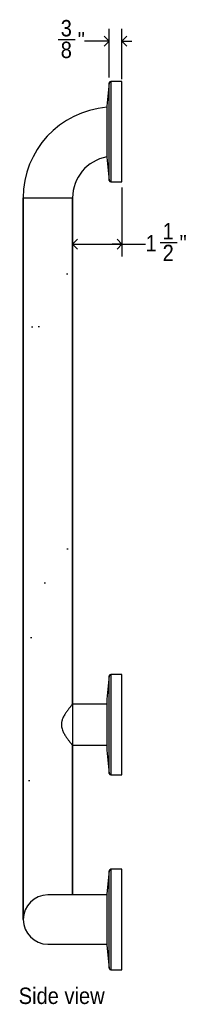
# Model space of a CAD drawing. Header units: inches. Extents: x 0 to 90, y 0 to 120.
# Tile 8 of 12: x 49.48 to 54.66, y 27.36 to 57.35. Entities that reach past the tile are written whole.
import ezdxf

# ---------------------------------------------------------------- set-up
doc = ezdxf.new("R2010")
doc.units = ezdxf.units.IN
doc.header["$MEASUREMENT"] = 0
doc.linetypes.add('SLD-Solid', pattern=[0])
doc.layers.add('DIMS', color=5, linetype='SLD-Solid')
doc.layers.add('NOTES', color=1, linetype='SLD-Solid')
doc.layers.add('NOPE', color=6, linetype='SLD-Solid', plot=False)
doc.styles.add('SLDTEXTSTYLE1', font='GOTHIC.TTF', dxfattribs={"width": 0.913})
doc.dimstyles.new('SLDDIMSTYLE1', dxfattribs={"dimtxt": 0.5, "dimasz": 0.3, "dimexe": 0, "dimexo": 0.0625, "dimgap": 0.125, "dimtad": 0, "dimtih": 1, "dimtoh": 1, "dimdec": 6, "dimrnd": 1e-09, "dimzin": 12, "dimdsep": 46, "dimlunit": 5, "dimtxsty": 'SLDTEXTSTYLE1', "dimblk1": 'OPEN90', "dimblk2": 'OPEN90', "dimsah": 1, "dimcen": 0.09, "dimadec": 0, "dimazin": 3, "dimtfac": 1, "dimtofl": 0, "dimtmove": 0, "dimatfit": 3, "dimldrblk": 'OPEN90', "dimfxl": 0, "dimfrac": 2, "dimtolj": 1, "dimtzin": 12, "dimarcsym": 0})
doc.dimstyles.new('SLDDIMSTYLE5', dxfattribs={"dimtxt": 0.5, "dimasz": 0.3, "dimexe": 0, "dimexo": 0.0625, "dimgap": 0.125, "dimtad": 0, "dimtih": 1, "dimtoh": 1, "dimdec": 6, "dimrnd": 1e-09, "dimzin": 12, "dimdsep": 46, "dimlunit": 5, "dimtxsty": 'SLDTEXTSTYLE1', "dimblk1": 'OPEN90', "dimblk2": 'OPEN90', "dimsah": 1, "dimcen": 0.09, "dimadec": 0, "dimazin": 3, "dimtfac": 1, "dimtmove": 0, "dimatfit": 0, "dimldrblk": 'OPEN90', "dimfxl": 0, "dimfrac": 2, "dimtolj": 1, "dimtzin": 12, "dimarcsym": 0})

# ---------------------------------------------------------------- blocks, each defined once
blk = doc.blocks.new('_Open90')
at = {"color": 0, "linetype": 'ByBlock', "lineweight": -2}
for p, q in [((0, 0), (-1, 0)), ((-0.5, 0.5), (0, 0)), ((0, 0), (-0.5, -0.5))]:
    blk.add_line(p, q, dxfattribs=at)
blk = doc.blocks.new('_D_6')
at = {"layer": 'DIMS'}
for p, q in [((52.193, 55.591), (52.193, 57.069)), ((52.582, 55.542), (52.582, 57.069)), ((50.648, 56.745), (51.164, 56.745)), ((52.193, 56.694), (51.443, 56.694)), ((52.582, 56.694), (52.882, 56.694))]:
    blk.add_line(p, q, dxfattribs=at)
at = {"layer": 'DIMS', "xscale": 0.3, "yscale": 0.3}
blk.add_blockref('_Open90', (52.193, 56.694, 8), dxfattribs=at)
at = {"layer": 'DIMS', "xscale": 0.3, "yscale": 0.3, "rotation": 180.0000000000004}
blk.add_blockref('_Open90', (52.582, 56.694, 8), dxfattribs=at)
at = {"layer": 'DIMS', "char_height": 0.5, "attachment_point": 1, "style": 'SLDTEXTSTYLE1'}
for s, insert in [('3', (50.721, 57.34)), ('"', (51.237, 56.975)), ('8', (50.721, 56.679))]:
    blk.add_mtext(s, dxfattribs=dict(at, insert=insert))
blk = doc.blocks.new('_D_7')
at = {"layer": 'DIMS'}
for p, q in [((52.582, 52.242), (52.582, 50.135)), ((51.082, 50.51), (52.582, 50.51)), ((52.582, 50.51), (53.301, 50.51)), ((53.744, 50.561), (54.26, 50.561))]:
    blk.add_line(p, q, dxfattribs=at)
at = {"layer": 'DIMS', "xscale": 0.3, "yscale": 0.3, "rotation": 180.0000000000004}
blk.add_blockref('_Open90', (51.082, 50.51, 8), dxfattribs=at)
at = {"layer": 'DIMS', "xscale": 0.3, "yscale": 0.3}
blk.add_blockref('_Open90', (52.582, 50.51, 8), dxfattribs=at)
at = {"layer": 'DIMS', "char_height": 0.5, "attachment_point": 1, "style": 'SLDTEXTSTYLE1'}
for s, insert in [('1', (53.817, 51.156)), ('1', (53.301, 50.79)), ('"', (54.333, 50.79)), ('2', (53.817, 50.494))]:
    blk.add_mtext(s, dxfattribs=dict(at, insert=insert))

msp = doc.modelspace()

# ---------------------------------------------------------------- hatches: boundary and pattern name
at = {"layer": 'NOTES'}
h = msp.add_hatch(dxfattribs=at)
h.set_pattern_fill('AR-SAND', color=256, scale=2.6667, style=0)
edge = h.paths.add_edge_path(flags=0)
edge.add_line((49.5817311, 51.9236774), (51.0817311, 51.9236774))
edge.add_line((51.0817311, 51.9236774), (51.0817311, 30.6886774))
edge.add_line((51.0817311, 30.6886774), (50.3317311, 30.6886774))
edge.add_arc((50.3317311, 29.9386774), 0.75, 90, 180)
edge.add_line((49.5817311, 29.9386774), (49.5817311, 51.9236774))

# ---------------------------------------------------------------- linework, layer by layer
at = {"color": 7, "linetype": 'SLD-Solid', "lineweight": 25}
for p, q in [((52.1930189, 55.4239116), (52.1187837, 54.7186774)), ((52.5817311, 55.4686774), (52.2427441, 55.4686774)), ((52.5817311, 52.4086774), (52.5817311, 55.4686774)), ((52.1187837, 54.7186774), (52.1187837, 53.1586774)), ((52.1187837, 53.1586774), (52.1930189, 52.4534431)), ((52.2427441, 52.4086774), (52.5817311, 52.4086774)), ((49.5817311, 51.9236774), (49.5817311, 50.9086774)), ((51.0817311, 50.9086774), (51.0817311, 51.9236774)), ((49.5817311, 50.9086774), (49.5817311, 31.4386774)), ((51.0817311, 36.5037243), (51.0817311, 50.9086774)), ((52.1930189, 37.3614116), (52.1187837, 36.6561774)), ((52.5817311, 37.4061774), (52.2427441, 37.4061774)), ((52.5817311, 34.3461774), (52.5817311, 37.4061774)), ((52.1187837, 36.6561774), (52.1187837, 35.0961774)), ((52.1187837, 36.5041774), (51.0813518, 36.5041774)), ((51.0817311, 31.4386774), (51.0817311, 35.2481774)), ((51.0817311, 35.2481774), (52.1187837, 35.2481774)), ((52.1187837, 35.0961774), (52.1930189, 34.3909431)), ((52.2427441, 34.3461774), (52.5817311, 34.3461774)), ((49.5817311, 31.4386774), (49.5817311, 29.9386774)), ((51.0817311, 30.6886774), (51.0817311, 31.4386774)), ((52.1930189, 31.4239116), (52.1187837, 30.7186774)), ((52.5817311, 31.4686774), (52.2427441, 31.4686774)), ((52.5817311, 28.4086774), (52.5817311, 31.4686774)), ((52.1187837, 30.6886774), (50.3317311, 30.6886774)), ((52.1187837, 30.7186774), (52.1187837, 29.1586774)), ((50.3317311, 29.1886774), (52.1187837, 29.1886774)), ((52.1187837, 29.1586774), (52.1930189, 28.4534431)), ((52.2427441, 28.4086774), (52.5817311, 28.4086774))]:
    msp.add_line(p, q, dxfattribs=at)
at = {"color": 8, "linetype": 'SLD-Solid', "lineweight": 25}
for p, q in [((52.1930189, 52.4534431), (52.1930189, 55.4239116)), ((52.2427441, 55.4686774), (52.2427441, 52.4086774)), ((49.5817311, 51.9236774), (50.3317311, 51.9236774)), ((50.3317311, 51.9236774), (51.0817311, 51.9236774)), ((52.1930189, 34.3909431), (52.1930189, 37.3614116)), ((52.2427441, 37.4061774), (52.2427441, 34.3461774)), ((52.1930189, 28.4534431), (52.1930189, 31.4239116)), ((52.2427441, 31.4686774), (52.2427441, 28.4086774))]:
    msp.add_line(p, q, dxfattribs=at)
at = {"color": 7, "linetype": 'SLD-Solid', "lineweight": 25}
for centre, radius, start, end in [((52.2427441, 55.4186774), 0.05, 90, 173.99099404), ((52.3467311, 51.9236774), 2.765, 94.72884686, 180), ((52.3467311, 51.9236774), 1.265, 100.38115014, 180), ((52.2427441, 52.4586774), 0.05, 186.00900596, 270), ((52.2427441, 37.3561774), 0.05, 90, 173.99099404), ((52.2427441, 34.3961774), 0.05, 186.00900596, 270), ((52.2427441, 31.4186774), 0.05, 90, 173.99099404), ((50.3317311, 29.9386774), 0.75, 90, 270), ((52.2427441, 28.4586774), 0.05, 186.00900596, 270)]:
    msp.add_arc(centre, radius, start, end, dxfattribs=at)
msp.add_open_spline([(51.0813518, 36.5037243), (51.0814401, 36.5038298), (51.0819079, 36.5043885), (51.076036, 36.4973784), (51.0633886, 36.4821827), (51.0455377, 36.4605159), (51.0277619, 36.4387055), (51.0049677, 36.4102235), (50.9831864, 36.3825516), (50.9569345, 36.3483503), (50.9289302, 36.3106585), (50.8999064, 36.2698954), (50.870608, 36.2263976), (50.8415723, 36.1800117), (50.8134066, 36.1302104), (50.7820831, 36.0661259), (50.7598879, 36.0051811), (50.74564, 35.9396813), (50.7398448, 35.8825689), (50.7446999, 35.8126823), (50.7610678, 35.7434427), (50.7843823, 35.6821297), (50.8101884, 35.6284626), (50.8360811, 35.5817109), (50.8634887, 35.5370243), (50.8917998, 35.4942452), (50.9203927, 35.453495), (50.9487469, 35.4148785), (50.9761131, 35.3789124), (50.9996622, 35.348819), (51.0193496, 35.3241304), (51.0354695, 35.3041883), (51.0497698, 35.2866934), (51.0650001, 35.2682246), (51.078645, 35.2518573), (51.0806943, 35.2494137), (51.0817311, 35.2481774)], degree=3, knots=[0, 0, 0, 0, 0.0090967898, 0.0481865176, 0.0881198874, 0.107745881, 0.1475155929, 0.167671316, 0.1959864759, 0.2245188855, 0.2536629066, 0.2829917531, 0.3118828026, 0.3409400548, 0.3705622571, 0.4004247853, 0.4483481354, 0.4646395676, 0.4966702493, 0.5296380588, 0.5637139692, 0.5985196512, 0.625642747, 0.6531584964, 0.6808450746, 0.7088689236, 0.7375869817, 0.7664729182, 0.7959295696, 0.8256109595, 0.8478530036, 0.87036541, 0.8930245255, 0.9159988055, 0.9575009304, 1, 1, 1, 1], dxfattribs=at)
at = {"layer": 'NOPE'}
for p, q in [((49.5817311, 29.9386774), (49.5817311, 51.9236774)), ((49.5817311, 51.9236774), (51.0817311, 51.9236774)), ((51.0817311, 51.9236774), (51.0817311, 30.6886774)), ((51.0817311, 30.6886774), (50.3317311, 30.6886774))]:
    msp.add_line(p, q, dxfattribs=at)
msp.add_arc((50.3317311, 29.9386774), 0.75, 90, 180, dxfattribs=at)

# ---------------------------------------------------------------- texts
at = {"layer": 'NOTES', "insert": (49.4439574, 27.8661781), "char_height": 0.5, "attachment_point": 1, "style": 'SLDTEXTSTYLE1'}
msp.add_mtext('Side view', dxfattribs=at)

# ---------------------------------------------------------------- dimensions: what is measured, and where the dimension line sits
at = {"layer": 'DIMS'}
for base, p1, p2, dimstyle, picture, middle in [((52.5817311, 56.693924), (52.1930189, 55.4239116), (52.5817311, 55.3750322), 'SLDDIMSTYLE5', '_D_6', (51.0087574, 56.693924)), ((52.5817311, 50.509504), (51.0817311, 51.9236774), (52.5817311, 52.4086774), 'SLDDIMSTYLE1', '_D_7', (53.9203137, 50.509504))]:
    dim = msp.add_linear_dim(base=base, p1=p1, p2=p2, dimstyle=dimstyle, dxfattribs=at)
    dim.commit()
    dim.dimension.update_dxf_attribs({"geometry": picture, "text_midpoint": middle, "dimtype": 160})

doc.saveas('drawing.dxf')
